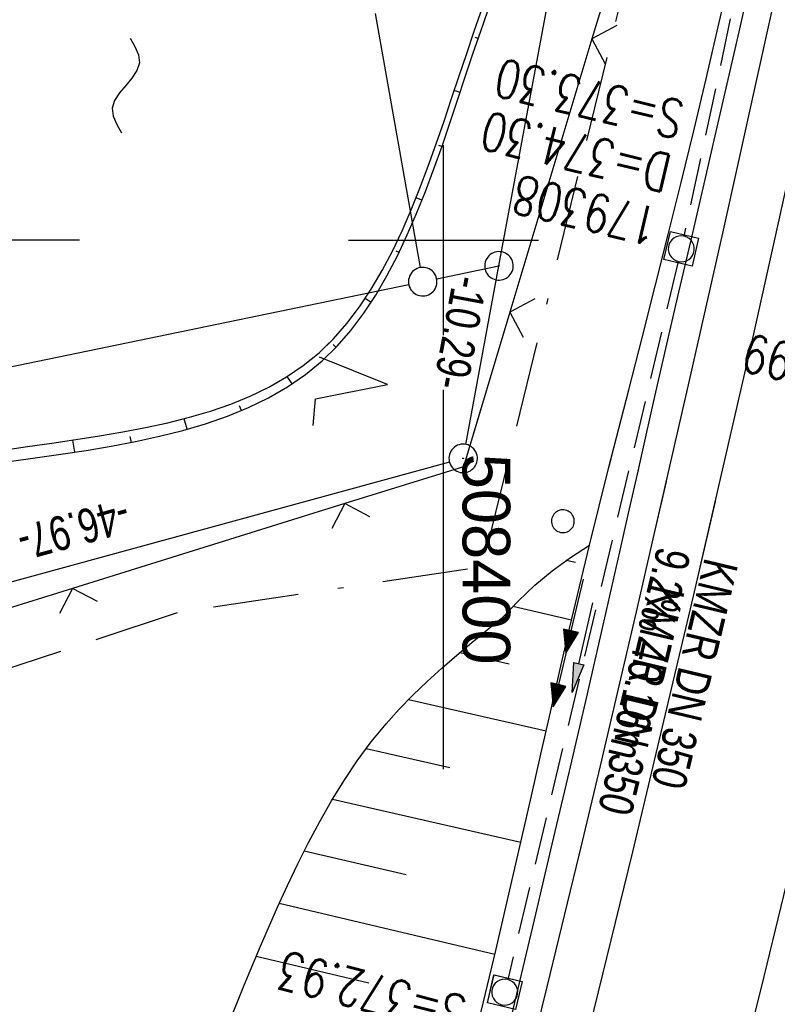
# Model space of a CAD drawing. Extents: x 508275 to 508667, y 447201 to 448341.
# Tile 3 of 33: x 508378 to 508418, y 447260 to 447312. Entities that reach past the tile are written whole.
import ezdxf

# ---------------------------------------------------------------- set-up
doc = ezdxf.new("R2010")
doc.units = 0
doc.header["$LTSCALE"] = 10
doc.header["$MEASUREMENT"] = 0
for name, pattern in [('ACAD_ISO16W100', [73, 15, -6.5, 15, -6.5, 15, -7, 1, -7]), ('AUSGEZOGEN', [0]), ('LT00', [0]), ('STRICHLINIE2', [0.375, 0.25, -0.125])]:
    doc.linetypes.add(name, pattern=pattern)
doc.layers.get('0').update_dxf_attribs({"linetype": 'LT00'})
for name, color, linetype in [('--EK_FBR', 250, 'LT00'), ('--EK_Halt-Pfeil', 4, 'LT00'), ('--EK_Haltung', 7, 'STRICHLINIE2'), ('--EK_Haltung-Text', 140, 'LT00'), ('--EK_RRB', 181, 'LT00'), ('--EK_Schacht-Text', 5, 'LT00'), ('--EL_DFK_AB_L', 21, 'LT00'), ('--EL_DFK_AB_P', 7, 'LT00'), ('--EL_Halt-Pfeil', 4, 'LT00'), ('--EL_Haltung', 182, 'STRICHLINIE2'), ('--EL_Haltung-Text', 182, 'LT00'), ('--WASSER_NUTZUNG', 180, 'Continuous'), ('ABSTAND', 8, 'LT00'), ('BAB-KABEL', 220, 'ACAD_ISO16W100'), ('DFK_AB_L', 21, 'LT00'), ('DFK_AB_P', 7, 'LT00'), ('DFK_GZPKT', 250, 'LT00'), ('DFK_KATASTER', 250, 'LT00'), ('DFK_NUTZUNG', 250, 'LT00'), ('DFK_VERMPKT', 252, 'LT00'), ('PFEIL', 140, 'AUSGEZOGEN'), ('V126_AFBR_BAB', 250, 'LT00'), ('V126_BOESCH', 250, 'LT00'), ('V126_BOSCHUNG', 250, 'LT00'), ('V126_GRABEN', 250, 'LT00'), ('V126_KA_MULD', 182, 'LT00'), ('V126_LD_MARK', 250, 'LT00'), ('V126_RASTER', 250, 'LT00'), ('V126_ZAUN', 40, 'LT00'), ('V127_AFBR_BAB', 250, 'LT00'), ('V127_BOESCH', 250, 'LT00'), ('V127_BOSCHUNG', 250, 'LT00'), ('V127_GRABEN', 250, 'LT00'), ('V127_KA_MULD', 182, 'LT00'), ('V127_LD_MARK', 250, 'LT00'), ('V127_RASTER', 250, 'LT00'), ('V127_ZAUN', 40, 'LT00')]:
    doc.layers.add(name, color=color, linetype=linetype)
doc.styles.add('Haltungsbeschriftung', font='ARIAL.TTF', dxfattribs={"width": 0.75})
doc.styles.add('schachtbeschriftung', font='romans.shx', dxfattribs={"width": 0.75, "height": 2})
doc.styles.get("Standard").update_dxf_attribs({"font": 'ARIAL.TTF'})

# ---------------------------------------------------------------- blocks, each defined once
blk = doc.blocks.new('SYMB7010')
at = {"color": 0, "linetype": 'ByBlock'}
for points in [[(-0.031408, 0.499213), (-0.093728, 0.49134), (-0.15457, 0.475719), (-0.212975, 0.452595), (-0.268021, 0.422333), (-0.31884, 0.385411), (-0.36463, 0.342411), (-0.40467, 0.29401), (-0.438329, 0.240973), (-0.465074, 0.184136), (-0.484486, 0.124395), (-0.496256, 0.062692), (-0.5002, 0)], [(0.5002, 0), (0.496256, 0.062692), (0.484485, 0.124395), (0.465074, 0.184136), (0.438329, 0.240973), (0.40467, 0.29401), (0.36463, 0.342411), (0.31884, 0.385411), (0.268021, 0.422333), (0.212975, 0.452595), (0.15457, 0.475719), (0.093728, 0.49134), (0.031408, 0.499213), (-0.031408, 0.499213)], [(-0.5002, 0), (-0.496256, -0.062692), (-0.484486, -0.124395), (-0.465075, -0.184136), (-0.438329, -0.240973), (-0.404671, -0.29401), (-0.36463, -0.342411), (-0.31884, -0.385411), (-0.268021, -0.422333), (-0.212975, -0.452595), (-0.154571, -0.475719), (-0.093728, -0.49134), (-0.031408, -0.499213), (0.031408, -0.499213)], [(0.031408, -0.499213), (0.093728, -0.491341), (0.15457, -0.475719), (0.212975, -0.452595), (0.268021, -0.422333), (0.31884, -0.385411), (0.36463, -0.342411), (0.404671, -0.294011), (0.438329, -0.240974), (0.465075, -0.184136), (0.484486, -0.124395), (0.496256, -0.062692), (0.500201, 0)]]:
    blk.add_lwpolyline(points, dxfattribs=at)
blk = doc.blocks.new('SYMB7222')
at = {"color": 0, "linetype": 'ByBlock'}
blk.add_line((0, 0.185), (-0.11, -0.185), dxfattribs=at)
blk.add_lwpolyline([(0.25, -0.185), (0.11, -0.185), (0, 0.185)], dxfattribs=at)
blk = doc.blocks.new('SYMB7251')
at = {"color": 0, "linetype": 'ByBlock'}
for points in [[(-0.25, 0), (-0.208333, 0.028889), (-0.166667, 0.051111), (-0.125, 0.06), (-0.083333, 0.051111), (-0.041667, 0.028889), (0, 0)], [(0, 0), (0.041667, -0.028889), (0.083333, -0.051111), (0.125, -0.06), (0.166667, -0.051111), (0.208333, -0.028889), (0.25, 0)]]:
    blk.add_lwpolyline(points, dxfattribs=at)
blk = doc.blocks.new('SYMB0003')
at = {"color": 0, "linetype": 'ByBlock'}
for p, q in [((-0.015712, 0), (0.010166, 0.012015)), ((0, -0.021257), (-0.015712, 0)), ((0.010166, 0.012015), (0, -0.021257))]:
    blk.add_line(p, q, dxfattribs=at)
for points in [[(-0.031395, 0.499013), (-0.093691, 0.491144), (-0.154509, 0.475528), (-0.21289, 0.452414), (-0.267913, 0.422164), (-0.318712, 0.385257), (-0.364484, 0.342274), (-0.404509, 0.293893), (-0.438154, 0.240877), (-0.464888, 0.184062), (-0.484292, 0.124345), (-0.496058, 0.062667), (-0.5, 0)], [(0.5, 0), (0.496057, 0.062667), (0.484292, 0.124345), (0.464888, 0.184062), (0.438153, 0.240877), (0.404509, 0.293893), (0.364484, 0.342274), (0.318712, 0.385257), (0.267913, 0.422164), (0.21289, 0.452414), (0.154509, 0.475528), (0.093691, 0.491144), (0.031395, 0.499013), (-0.031395, 0.499013)], [(-0.5, 0), (-0.496058, -0.062667), (-0.484292, -0.124345), (-0.464888, -0.184062), (-0.438154, -0.240877), (-0.404509, -0.293893), (-0.364485, -0.342274), (-0.318712, -0.385257), (-0.267914, -0.422164), (-0.21289, -0.452414), (-0.154509, -0.475529), (-0.093691, -0.491144), (-0.031395, -0.499014), (0.031395, -0.499014)], [(0.031395, -0.499014), (0.093691, -0.491144), (0.154509, -0.475529), (0.21289, -0.452414), (0.267914, -0.422164), (0.318712, -0.385257), (0.364485, -0.342274), (0.404509, -0.293893), (0.438154, -0.240877), (0.464889, -0.184062), (0.484292, -0.124345), (0.496058, -0.062667), (0.5, 0)]]:
    blk.add_lwpolyline(points, dxfattribs=at)
blk = doc.blocks.new('SYMB0024')
at = {"color": 0, "linetype": 'ByBlock'}
for p, q in [((-0.5, 0.5), (0, 0)), ((0, 0), (0.5, 0.5))]:
    blk.add_line(p, q, dxfattribs=at)
blk = doc.blocks.new('Pfreil3')
at = {"layer": 'PFEIL'}
blk.add_hatch(color=256, dxfattribs=at).paths.add_polyline_path([(-1.549, 0.273), (-1.549, -0.273), (0, 0)])
for p, q in [((-1.549, 0), (-4.831, 0)), ((-1.549, -0.273), (-1.549, 0.273)), ((-1.549, 0.273), (0, 0)), ((0, 0), (-1.549, -0.273))]:
    blk.add_line(p, q, dxfattribs=at)
blk = doc.blocks.new('SYMB1210')
at = {"color": 0, "linetype": 'ByBlock'}
blk.add_line((0.018815, -0.179014), (0.055623, -0.17119), dxfattribs=at)
for points in [[(-0.2, -0.2), (-0.2, 0.2), (0.2, 0.2), (0.2, -0.2), (-0.2, -0.2)], [(0.018815, 0.179014), (-0.018815, 0.179014), (-0.055623, 0.17119), (-0.09, 0.155885), (-0.120444, 0.133766), (-0.145623, 0.105801), (-0.164438, 0.073213), (-0.176067, 0.037424), (-0.18, 0)], [(0.18, 0), (0.176067, 0.037424), (0.164438, 0.073213), (0.145623, 0.105801), (0.120444, 0.133766), (0.09, 0.155885), (0.055623, 0.17119), (0.018815, 0.179014)], [(-0.18, 0), (-0.176067, -0.037424), (-0.164438, -0.073213), (-0.145623, -0.105801), (-0.120444, -0.133766), (-0.09, -0.155885), (-0.055623, -0.17119), (-0.018815, -0.179014), (0.018815, -0.179014)], [(0.055623, -0.17119), (0.09, -0.155885), (0.120444, -0.133766), (0.145623, -0.105801), (0.164438, -0.073213), (0.176067, -0.037424), (0.18, 0)]]:
    blk.add_lwpolyline(points, dxfattribs=at)
blk = doc.blocks.new('SYMB0070')
at = {"color": 0, "linetype": 'ByBlock'}
for p, q in [((-0.5, 0), (0.2, 0)), ((0.5, 0), (0.2, 0.1)), ((0.2, 0.1), (0.2, 0)), ((0.468, 0), (0.21, 0.086)), ((0.21, 0.086), (0.21, -0.086)), ((0.21, -0.086), (0.468, 0)), ((0.22, -0.072), (0.437, 0)), ((0.23, -0.058), (0.405, 0)), ((0.24, -0.045), (0.374, 0)), ((0.342, 0), (0.25, 0.031)), ((0.25, 0.031), (0.25, -0.031)), ((0.25, -0.031), (0.342, 0)), ((0.26, -0.017), (0.31, 0)), ((0.27, -0.003), (0.279, 0))]:
    blk.add_line(p, q, dxfattribs=at)
for points in [[(0.2, 0), (0.2, -0.1), (0.5, 0)], [(0.437, 0), (0.22, 0.072), (0.22, -0.072)], [(0.405, 0), (0.23, 0.058), (0.23, -0.058)], [(0.374, 0), (0.24, 0.045), (0.24, -0.045)], [(0.31, 0), (0.26, 0.017), (0.26, -0.017)], [(0.279, 0), (0.27, 0.003), (0.27, -0.003)]]:
    blk.add_lwpolyline(points, dxfattribs=at)

msp = doc.modelspace()

# ---------------------------------------------------------------- linework, layer by layer
at = {"layer": '--EK_FBR', "color": 2}
for points in [[(508405.997, 447218.821), (508406.797, 447221.818), (508407.829, 447225.731), (508408.851, 447229.647), (508409.864, 447233.565), (508410.869, 447237.485), (508411.868, 447241.406), (508413.091, 447246.232), (508414.305, 447251.06), (508415.51, 447255.89), (508416.704, 447260.723), (508417.886, 447265.559), (508419.8, 447273.521), (508421.677, 447281.492), (508423.517, 447289.472), (508424.847, 447295.347), (508426.159, 447301.226), (508427.454, 447307.109), (508428.732, 447312.996)], [(508405.997, 447218.821), (508406.797, 447221.818), (508407.829, 447225.731), (508408.851, 447229.647), (508409.864, 447233.565), (508410.869, 447237.485), (508411.868, 447241.406), (508413.091, 447246.232), (508414.305, 447251.06), (508415.51, 447255.89), (508416.704, 447260.723), (508417.886, 447265.559), (508419.8, 447273.521), (508421.677, 447281.492), (508422.041, 447283.073)]]:
    msp.add_lwpolyline(points, dxfattribs=at)
at = {"layer": '--EK_FBR'}
for points in [[(508394.917, 447220.106), (508395.25, 447221.329), (508396.561, 447226.187), (508397.859, 447231.049), (508399.144, 447235.914), (508400.414, 447240.783), (508401.669, 447245.656), (508403.579, 447253.203), (508405.449, 447260.76), (508407.281, 447268.326), (508408.244, 447272.372), (508409.196, 447276.419), (508410.14, 447280.469), (508411.076, 447284.521), (508412.005, 447288.574), (508412.929, 447292.629), (508413.807, 447296.501), (508414.679, 447300.374), (508415.544, 447304.248), (508416.401, 447308.125), (508417.247, 447312.003)], [(508394.917, 447220.106), (508395.25, 447221.329), (508396.561, 447226.187), (508397.859, 447231.049), (508399.144, 447235.914), (508400.414, 447240.783), (508401.669, 447245.656), (508403.579, 447253.203), (508405.449, 447260.76), (508407.281, 447268.326), (508408.244, 447272.371), (508409.196, 447276.419), (508410.14, 447280.469), (508411.076, 447284.521), (508411.717, 447287.317)]]:
    msp.add_lwpolyline(points, dxfattribs=at)
at = {"layer": '--EK_Haltung'}
for p, q in [((508420.539, 447337.305), (508412.65, 447300.279)), ((508412.32, 447298.817), (508403.387, 447261.201))]:
    msp.add_line(p, q, dxfattribs=at)
at = {"layer": '--EK_RRB'}
msp.add_lwpolyline([(508377.156, 447288.365), (508378.52, 447288.554), (508379.872, 447288.747), (508381.206, 447288.951), (508382.519, 447289.172), (508383.808, 447289.417), (508385.067, 447289.69), (508386.294, 447289.999), (508387.484, 447290.35), (508388.632, 447290.747), (508389.736, 447291.199), (508390.791, 447291.71), (508391.793, 447292.287), (508392.738, 447292.935), (508393.623, 447293.662), (508394.403, 447294.427), (508395.128, 447295.261), (508395.804, 447296.159), (508396.434, 447297.115), (508397.022, 447298.124), (508397.574, 447299.178), (508398.091, 447300.274), (508398.58, 447301.403), (508399.044, 447302.562), (508399.488, 447303.744), (508399.915, 447304.943), (508400.33, 447306.153), (508400.736, 447307.368), (508401.139, 447308.583), (508401.542, 447309.792), (508401.95, 447310.989), (508402.508, 447312.564)], dxfattribs=at)
at = {"layer": '--EL_DFK_AB_L'}
for p, q in [((508402.911, 447298.649), (508430.954, 447449.633)), ((508401.168, 447289.267), (508402.911, 447298.649)), ((508400.307, 447288.331), (508356.444, 447276.337))]:
    msp.add_line(p, q, dxfattribs=at)
at = {"layer": '--EL_Haltung'}
for p, q in [((508420.539, 447337.305), (508412.65, 447300.279)), ((508412.32, 447298.817), (508403.387, 447261.201))]:
    msp.add_line(p, q, dxfattribs=at)
at = {"layer": 'BAB-KABEL', "ltscale": 0.03, "flags": 128}
msp.add_lwpolyline([(508483.284, 448141.058), (508483.035, 448139.227), (508479.751, 448113.403), (508481.527, 448103.17), (508480.164, 448094.262), (508478.935, 448090.579), (508477.433, 448087.401), (508476.34, 448080.034), (508472.781, 448052.024), (508471.007, 448040.418), (508470.052, 448032.878), (508469.506, 448025.92), (508468.687, 448016.779), (508466.83, 447996.179), (508463.714, 447929.595), (508460.374, 447843.858), (508458.4, 447784.541), (508457.287, 447767.197), (508455.205, 447723.038), (508453.729, 447699.288), (508451.379, 447637.698), (508449.204, 447601.324), (508447.463, 447580.353), (508445.551, 447556.949), (508439.899, 447511.622), (508435.634, 447479.341), (508431.536, 447447.33), (508425.814, 447408.25), (508422.058, 447386.255), (508419.489, 447370.364), (508419.463, 447366.692), (508417.017, 447353.034), (508419.671, 447348.567), (508418.263, 447336.935), (508413.792, 447330.933), (508402.026, 447282.819), (508386.099, 447280.447), (508366.681, 447274.025), (508361.372, 447269.698), (508361.657, 447256.667), (508362.195, 447223.902)], dxfattribs=at)
at = {"layer": 'DFK_AB_L'}
for p, q in [((508402.911, 447298.649), (508430.954, 447449.633)), ((508401.168, 447289.267), (508402.911, 447298.649)), ((508400.307, 447288.331), (508356.444, 447276.337))]:
    msp.add_line(p, q, dxfattribs=at)
at = {"layer": 'DFK_KATASTER'}
for p, q in [((508396.4, 447311.919), (508398.77, 447298.559)), ((508399.635, 447297.972), (508402.911, 447298.649)), ((508356.155, 447288.98), (508398.166, 447297.666))]:
    msp.add_line(p, q, dxfattribs=at)
at = {"layer": 'V126_AFBR_BAB', "color": 0}
msp.add_lwpolyline([(508405.997, 447218.821), (508406.797, 447221.818), (508407.829, 447225.731), (508408.851, 447229.647), (508409.864, 447233.565), (508410.869, 447237.485), (508411.868, 447241.406), (508413.091, 447246.232), (508414.305, 447251.06), (508415.51, 447255.89), (508416.704, 447260.723), (508417.886, 447265.559), (508419.8, 447273.521), (508421.677, 447281.492), (508423.517, 447289.472), (508424.847, 447295.347), (508426.159, 447301.226), (508427.454, 447307.109), (508428.732, 447312.996)], dxfattribs=at)
at = {"layer": 'V126_AFBR_BAB'}
msp.add_lwpolyline([(508394.917, 447220.106), (508395.25, 447221.329), (508396.561, 447226.187), (508397.859, 447231.049), (508399.144, 447235.914), (508400.414, 447240.783), (508401.669, 447245.656), (508403.579, 447253.203), (508405.449, 447260.76), (508407.281, 447268.326), (508408.244, 447272.372), (508409.196, 447276.419), (508410.14, 447280.469), (508411.076, 447284.521), (508412.005, 447288.574), (508412.929, 447292.629), (508413.807, 447296.501), (508414.679, 447300.374), (508415.544, 447304.248), (508416.401, 447308.125), (508417.247, 447312.003)], dxfattribs=at)
at = {"layer": 'V126_BOESCH'}
for points in [[(508376.841, 447288.964), (508378.13, 447289.149), (508379.407, 447289.331), (508380.669, 447289.517), (508381.913, 447289.711), (508383.135, 447289.92), (508384.333, 447290.15), (508385.502, 447290.406), (508386.64, 447290.693), (508387.743, 447291.018), (508388.808, 447291.387), (508389.832, 447291.804), (508390.812, 447292.277), (508391.743, 447292.81), (508392.624, 447293.41), (508393.451, 447294.081), (508394.211, 447294.818), (508394.919, 447295.624), (508395.579, 447296.494), (508396.195, 447297.423), (508396.771, 447298.403), (508397.311, 447299.431), (508397.82, 447300.499), (508398.3, 447301.603), (508398.756, 447302.735), (508399.193, 447303.892), (508399.613, 447305.065), (508400.021, 447306.251), (508400.422, 447307.442), (508400.818, 447308.634), (508401.214, 447309.82), (508401.614, 447310.994), (508402.173, 447312.577)], [(508377.156, 447288.365), (508378.52, 447288.554), (508379.872, 447288.747), (508381.206, 447288.951), (508382.519, 447289.172), (508383.808, 447289.417), (508385.067, 447289.69), (508386.294, 447289.999), (508387.484, 447290.35), (508388.632, 447290.747), (508389.736, 447291.199), (508390.791, 447291.71), (508391.793, 447292.287), (508392.738, 447292.935), (508393.623, 447293.662), (508394.403, 447294.427), (508395.128, 447295.261), (508395.804, 447296.159), (508396.434, 447297.115), (508397.022, 447298.124), (508397.574, 447299.178), (508398.091, 447300.274), (508398.58, 447301.403), (508399.044, 447302.562), (508399.488, 447303.744), (508399.915, 447304.943), (508400.33, 447306.153), (508400.736, 447307.368), (508401.139, 447308.583), (508401.542, 447309.792), (508401.95, 447310.989), (508402.508, 447312.564)], [(508388.699, 447258.786), (508389.517, 447260.846), (508390.373, 447262.896), (508391.269, 447264.936), (508391.794, 447266.081), (508392.337, 447267.217), (508392.901, 447268.341), (508393.492, 447269.449), (508394.113, 447270.535), (508394.768, 447271.596), (508395.462, 447272.627), (508396.198, 447273.623), (508396.98, 447274.581), (508397.669, 447275.347), (508398.389, 447276.086), (508399.136, 447276.803), (508399.904, 447277.502), (508400.689, 447278.185), (508401.488, 447278.857), (508402.296, 447279.521), (508403.108, 447280.182), (508403.928, 447281.045), (508404.798, 447281.858), (508405.713, 447282.619), (508406.672, 447283.325), (508407.671, 447283.973)]]:
    msp.add_lwpolyline(points, dxfattribs=at)
at = {"layer": 'V126_BOSCHUNG'}
for p, q in [((508401.818, 447310.605), (508401.667, 447310.658)), ((508400.867, 447307.762), (508400.562, 447307.865)), ((508399.906, 447304.918), (508399.753, 447304.972)), ((508398.862, 447302.099), (508398.555, 447302.226)), ((508397.655, 447299.346), (508397.501, 447299.425)), ((508396.186, 447296.725), (508395.881, 447296.937)), ((508394.345, 447294.367), (508394.199, 447294.511)), ((508392.044, 447292.449), (508391.782, 447292.835)), ((508389.381, 447291.046), (508389.273, 447291.286)), ((508386.524, 447290.063), (508386.356, 447290.617)), ((508380.615, 447288.859), (508380.51, 447289.493)), ((508383.585, 447289.372), (508383.52, 447289.676)), ((508406.932, 447283.049), (508406.446, 447283.165)), ((508406.727, 447280.019), (508403.635, 447280.747)), ((508403.449, 447277.714), (508400.844, 447278.316)), ((508405.391, 447274.196), (508398.146, 447275.842)), ((508400.328, 447272.27), (508395.928, 447273.269)), ((508404.06, 447268.334), (508394.157, 447270.607)), ((508398.025, 447266.64), (508392.668, 447267.883)), ((508402.693, 447262.452), (508391.359, 447265.135)), ((508396.07, 447260.936), (508390.142, 447262.353))]:
    msp.add_line(p, q, dxfattribs=at)
at = {"layer": 'V126_GRABEN'}
for points in [[(508401.334, 447256.761), (508402.744, 447262.668), (508404.117, 447268.584), (508404.618, 447270.785), (508405.117, 447272.985), (508405.615, 447275.186), (508406.117, 447277.385), (508406.625, 447279.583), (508407.142, 447281.779), (508407.671, 447283.973), (508408.176, 447286.017), (508408.691, 447288.06), (508409.211, 447290.101), (508409.734, 447292.141), (508410.43, 447294.861), (508411.122, 447297.581), (508411.807, 447300.303), (508412.484, 447303.027), (508413.151, 447305.754), (508413.804, 447308.484), (508414.441, 447311.217), (508415.06, 447313.954)], [(508402.886, 447256.325), (508403.835, 447260.297), (508404.776, 447264.27), (508405.712, 447268.245), (508406.611, 447272.084), (508407.503, 447275.925), (508408.388, 447279.767), (508409.264, 447283.611), (508409.726, 447285.657), (508410.186, 447287.702), (508410.647, 447289.748), (508411.111, 447291.792), (508411.738, 447294.531), (508412.371, 447297.269), (508413.006, 447300.006), (508413.643, 447302.743), (508414.279, 447305.479), (508414.911, 447308.217), (508415.538, 447310.956), (508416.157, 447313.697)]]:
    msp.add_lwpolyline(points, dxfattribs=at)
at = {"layer": 'V126_LD_MARK'}
msp.add_lwpolyline([(508439.353, 447414.494), (508437.645, 447404.06), (508435.882, 447393.636), (508434.064, 447383.222), (508432.189, 447372.817), (508430.258, 447362.424), (508427.646, 447348.851), (508424.937, 447335.297), (508422.13, 447321.763), (508419.225, 447308.25), (508416.222, 447294.759), (508413.123, 447281.289), (508409.927, 447267.842), (508406.99, 447255.848), (508403.976, 447243.873), (508400.887, 447231.918), (508397.722, 447219.982), (508397.669, 447219.787)], dxfattribs=at)
at = {"layer": 'V126_RASTER'}
for p, q in [((508399.999, 447295), (508399.999, 447305)), ((508394.994, 447300.001), (508404.994, 447300.001))]:
    msp.add_line(p, q, dxfattribs=at)
at = {"layer": 'V126_ZAUN'}
for p, q in [((508412.104, 447324.942), (508407.792, 447310.576)), ((508407.792, 447310.576), (508403.48, 447296.209)), ((508394.812, 447286.154), (508380.489, 447281.699)), ((508380.489, 447281.699), (508366.166, 447277.244))]:
    msp.add_line(p, q, dxfattribs=at)
msp.add_lwpolyline([(508403.48, 447296.209), (508401.044, 447288.093), (508394.812, 447286.154)], dxfattribs=at)
at = {"layer": 'V127_AFBR_BAB'}
msp.add_lwpolyline([(508394.917, 447220.106), (508395.25, 447221.329), (508396.561, 447226.187), (508397.859, 447231.049), (508399.144, 447235.914), (508400.414, 447240.783), (508401.669, 447245.656), (508403.579, 447253.203), (508405.449, 447260.76), (508407.281, 447268.326), (508408.244, 447272.371), (508409.196, 447276.419), (508410.14, 447280.469), (508411.076, 447284.521), (508411.717, 447287.317)], dxfattribs=at)
at = {"layer": 'V127_AFBR_BAB', "color": 0}
msp.add_lwpolyline([(508405.997, 447218.821), (508406.797, 447221.818), (508407.829, 447225.731), (508408.851, 447229.647), (508409.864, 447233.565), (508410.869, 447237.485), (508411.868, 447241.406), (508413.091, 447246.232), (508414.305, 447251.06), (508415.51, 447255.89), (508416.704, 447260.723), (508417.886, 447265.559), (508419.8, 447273.521), (508421.677, 447281.492), (508422.041, 447283.073)], dxfattribs=at)
at = {"layer": 'V127_BOESCH'}
for points in [[(508376.841, 447288.964), (508378.13, 447289.149), (508379.407, 447289.331), (508380.669, 447289.517), (508381.913, 447289.711), (508383.135, 447289.92), (508384.333, 447290.15), (508385.502, 447290.405), (508386.64, 447290.693), (508387.743, 447291.018), (508388.808, 447291.387), (508389.832, 447291.804), (508390.812, 447292.277), (508391.743, 447292.81), (508392.624, 447293.41), (508393.451, 447294.081), (508393.991, 447294.604)], [(508377.156, 447288.365), (508378.52, 447288.554), (508379.872, 447288.747), (508381.206, 447288.951), (508382.519, 447289.172), (508383.808, 447289.417), (508385.067, 447289.69), (508386.294, 447289.999), (508387.484, 447290.35), (508388.632, 447290.747), (508389.736, 447291.199), (508390.791, 447291.71), (508391.793, 447292.287), (508392.738, 447292.935), (508393.623, 447293.662), (508394.403, 447294.427), (508394.408, 447294.433)], [(508388.699, 447258.786), (508389.517, 447260.846), (508390.373, 447262.896), (508391.269, 447264.936), (508391.794, 447266.081), (508392.337, 447267.217), (508392.901, 447268.341), (508393.492, 447269.449), (508394.113, 447270.535), (508394.768, 447271.596), (508395.462, 447272.627), (508396.198, 447273.623), (508396.98, 447274.581), (508397.669, 447275.347), (508398.389, 447276.086), (508399.136, 447276.803), (508399.904, 447277.502), (508400.689, 447278.185), (508401.488, 447278.857), (508402.296, 447279.521), (508403.108, 447280.182), (508403.928, 447281.045), (508404.798, 447281.858), (508405.713, 447282.619), (508406.672, 447283.324), (508407.671, 447283.973)]]:
    msp.add_lwpolyline(points, dxfattribs=at)
at = {"layer": 'V127_BOSCHUNG'}
for p, q in [((508394.345, 447294.367), (508394.199, 447294.511)), ((508392.044, 447292.449), (508391.782, 447292.835)), ((508389.381, 447291.046), (508389.273, 447291.286)), ((508386.524, 447290.063), (508386.356, 447290.617)), ((508380.615, 447288.859), (508380.51, 447289.493)), ((508383.585, 447289.372), (508383.52, 447289.676)), ((508406.932, 447283.049), (508406.446, 447283.165)), ((508406.727, 447280.019), (508403.635, 447280.747)), ((508403.449, 447277.714), (508400.844, 447278.316)), ((508405.391, 447274.196), (508398.146, 447275.842)), ((508400.328, 447272.27), (508395.928, 447273.269)), ((508404.06, 447268.334), (508394.157, 447270.607)), ((508398.025, 447266.64), (508392.668, 447267.883)), ((508402.693, 447262.452), (508391.359, 447265.135)), ((508396.07, 447260.936), (508390.142, 447262.353))]:
    msp.add_line(p, q, dxfattribs=at)
at = {"layer": 'V127_GRABEN'}
for points in [[(508392.02, 447220.442), (508392.124, 447220.845), (508392.829, 447223.572), (508393.626, 447226.63), (508394.426, 447229.686), (508395.227, 447232.743), (508396.028, 447235.799), (508396.826, 447238.856), (508397.619, 447241.914), (508398.404, 447244.974), (508399.887, 447250.863), (508401.334, 447256.761), (508402.744, 447262.668), (508404.117, 447268.584), (508404.618, 447270.785), (508405.117, 447272.985), (508405.615, 447275.186), (508406.117, 447277.385), (508406.625, 447279.583), (508407.142, 447281.779), (508407.671, 447283.973), (508408.176, 447286.017), (508408.691, 447288.06), (508408.806, 447288.514)], [(508393.693, 447220.248), (508394.408, 447222.845), (508395.375, 447226.431), (508396.326, 447230.022), (508397.261, 447233.617), (508398.182, 447237.215), (508399.091, 447240.817), (508399.989, 447244.421), (508400.965, 447248.387), (508401.93, 447252.355), (508402.886, 447256.325), (508403.835, 447260.297), (508404.776, 447264.27), (508405.712, 447268.245), (508406.611, 447272.084), (508407.503, 447275.925), (508408.388, 447279.767), (508409.264, 447283.611), (508409.726, 447285.657), (508410.186, 447287.702), (508410.237, 447287.926)]]:
    msp.add_lwpolyline(points, dxfattribs=at)
at = {"layer": 'V127_LD_MARK'}
msp.add_lwpolyline([(508414.269, 447286.268), (508413.123, 447281.289), (508409.927, 447267.842), (508406.99, 447255.848), (508403.976, 447243.873), (508400.887, 447231.918), (508397.722, 447219.982), (508397.669, 447219.787)], dxfattribs=at)
at = {"layer": 'V127_RASTER'}
for p, q in [((508380.866, 447300), (508353.853, 447300)), ((508399.999, 447272.196), (508399.999, 447292.134))]:
    msp.add_line(p, q, dxfattribs=at)
at = {"layer": 'V127_ZAUN'}
for p, q in [((508394.812, 447286.154), (508380.489, 447281.699)), ((508380.489, 447281.699), (508366.166, 447277.244))]:
    msp.add_line(p, q, dxfattribs=at)
msp.add_lwpolyline([(508402.009, 447291.308), (508401.044, 447288.093), (508394.812, 447286.154)], dxfattribs=at)

# ---------------------------------------------------------------- block references
at = {"layer": '--EK_Halt-Pfeil', "xscale": 3.999999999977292, "yscale": 4, "zscale": 4, "rotation": 256.6397499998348}
msp.add_blockref('SYMB0070', (508406.881, 447280.241), dxfattribs=at)
at = {"layer": '--EL_DFK_AB_P', "xscale": 1.500000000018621, "yscale": 1.5, "zscale": 1.5, "rotation": 264.7377099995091}
for p in [(508402.911, 447298.649), (508401.03, 447288.529)]:
    msp.add_blockref('SYMB0003', p, dxfattribs=at)
at = {"layer": '--EL_Halt-Pfeil', "xscale": 3.999999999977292, "yscale": 4, "zscale": 4, "rotation": 256.6397499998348}
msp.add_blockref('SYMB0070', (508406.219, 447277.414), dxfattribs=at)
at = {"layer": '--WASSER_NUTZUNG', "xscale": 9.999999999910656, "yscale": 10.00000000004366, "zscale": 10, "rotation": 264.7377}
msp.add_blockref('SYMB7251', (508383.291, 447308.129), dxfattribs=at)
at = {"layer": 'DFK_AB_P', "xscale": 1.500000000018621, "yscale": 1.5, "zscale": 1.5, "rotation": 264.7377099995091}
for p in [(508402.911, 447298.649), (508401.03, 447288.529)]:
    msp.add_blockref('SYMB0003', p, dxfattribs=at)
at = {"layer": 'DFK_GZPKT', "xscale": 1.500000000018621, "yscale": 1.5, "zscale": 1.5, "rotation": 264.7377099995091}
msp.add_blockref('SYMB7010', (508398.901, 447297.819), dxfattribs=at)
at = {"layer": 'DFK_NUTZUNG', "xscale": 10.00000000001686, "yscale": 10, "zscale": 10, "rotation": 264.7377100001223}
msp.add_blockref('SYMB7222', (508395.21, 447292.579), dxfattribs=at)
at = {"layer": 'DFK_VERMPKT', "xscale": 1.200000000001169, "yscale": 1.200000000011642, "zscale": 1.2, "rotation": 264.7377100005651}
msp.add_blockref('SYMB7010', (508406.27, 447285.227), dxfattribs=at)
at = {"layer": 'PFEIL', "rotation": 256.9983800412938}
msp.add_blockref('Pfreil3', (508406.756, 447276.223), dxfattribs=at)
at = {"layer": 'V126_KA_MULD', "zscale": 3.8}
for p, xscale, yscale, rotation in [((508412.494, 447299.547), 3.799999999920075, 3.799999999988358, 76.89979872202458), ((508403.214, 447260.473), 3.80000000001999, 3.799999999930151, 76.6716413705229)]:
    msp.add_blockref('SYMB1210', p, dxfattribs=dict(at, xscale=xscale, yscale=yscale, rotation=rotation))
at = {"layer": 'V126_ZAUN', "yscale": 2.099999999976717, "zscale": 2.1}
for p, xscale, rotation in [((508407.792, 447310.576), 2.099999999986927, 253.29479999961), ((508403.48, 447296.209), 2.099999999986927, 253.29479999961), ((508394.812, 447286.154), 2.099999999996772, 197.2760899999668), ((508380.489, 447281.699), 2.099999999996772, 197.2760899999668)]:
    msp.add_blockref('SYMB0024', p, dxfattribs=dict(at, xscale=xscale, rotation=rotation))
at = {"layer": 'V127_KA_MULD', "xscale": 3.800000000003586, "yscale": 3.80000000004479, "zscale": 3.8, "rotation": 76.7538186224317}
msp.add_blockref('SYMB1210', (508403.214, 447260.473), dxfattribs=at)
at = {"layer": 'V127_ZAUN', "xscale": 2.099999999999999, "yscale": 2.1, "zscale": 2.1, "rotation": 197.27812}
for p in [(508394.812, 447286.154), (508380.489, 447281.699)]:
    msp.add_blockref('SYMB0024', p, dxfattribs=at)

# ---------------------------------------------------------------- texts
at = {"layer": '--EK_Haltung-Text', "style": 'Haltungsbeschriftung', "width": 0.75}
for s, p in [('9.2‰ 40.16m', (508411.25, 447283.958)), ('KMZR DN 350', (508413.741, 447283.366))]:
    msp.add_text(s, height=1.8, rotation=-103.3603, dxfattribs=at).set_placement(p)
at = {"layer": '--EK_Schacht-Text', "style": 'schachtbeschriftung', "width": 0.75}
for s, rotation, p in [('S=373.30', -193.3602, (508412.763, 447307.253)), ('D=374.30', -193.3602, (508412.097, 447304.45)), ('179308', -193.3602, (508411.432, 447301.648)), ('D=374.99', -193.5264, (508425.824, 447292.748)), ('S=372.93', -194.3222, (508401.333, 447260.179))]:
    msp.add_text(s, height=2, rotation=rotation, dxfattribs=at).set_placement(p)
at = {"layer": '--EL_Haltung-Text', "style": 'Haltungsbeschriftung', "width": 0.75}
msp.add_text('KMZR DN 350', height=1.8, rotation=-103.3603, dxfattribs=at).set_placement((508410.935, 447281.986))
at = {"layer": 'ABSTAND', "width": 0.75}
for s, rotation, p in [('-10.29-', -100.5223, (508400.537, 447298.225)), ('-46.97-', -164.7058, (508383.218, 447286.458))]:
    msp.add_text(s, height=1.8, rotation=rotation, dxfattribs=at).set_placement(p)
at = {"layer": 'V127_RASTER', "width": 0.951}
msp.add_text(' 508400', height=2.5, rotation=-89.9984, dxfattribs=at).set_placement((508400.999, 447289.696))

doc.saveas('drawing.dxf')
